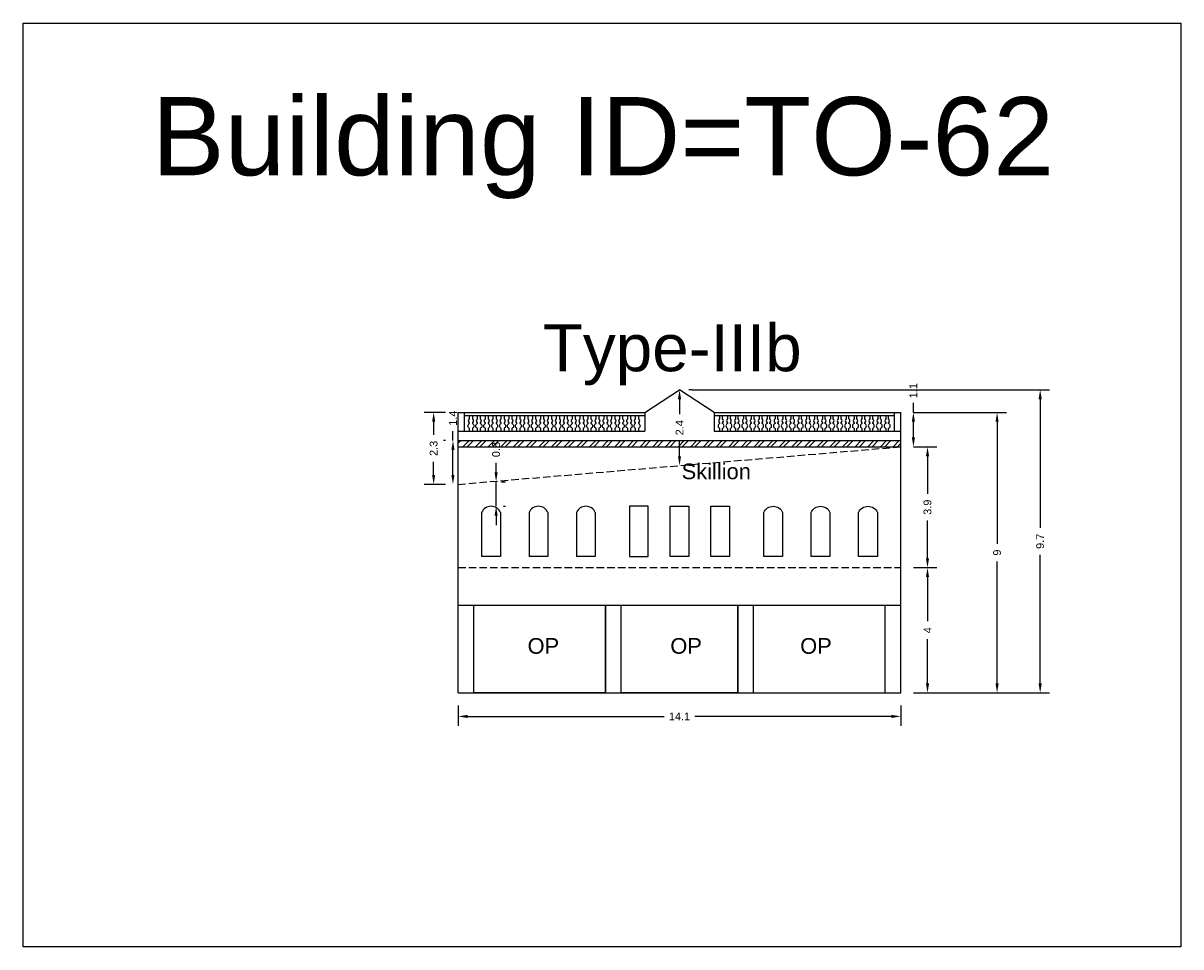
# Model space of a CAD drawing. Header units: metres. Extents: x 3416649 to 3417130, y -6713042 to -6712690.
# Tile 3 of 70: x 3416699 to 3416736, y -6713004 to -6712974. Entities that reach past the tile are written whole.
import ezdxf

# ---------------------------------------------------------------- set-up
doc = ezdxf.new("R2010")
doc.units = ezdxf.units.M
doc.linetypes.add('ACAD_ISO02W100', pattern=[15, 12, -3])
doc.layers.add('Dotted', color=7, linetype='ACAD_ISO02W100', plot=False)
doc.styles.get("Standard").update_dxf_attribs({"font": 'arial.ttf'})
doc.dimstyles.new('ISO-25', dxfattribs={"dimtxt": 0.25, "dimasz": 0.3, "dimexe": 0.3, "dimexo": 0.4, "dimgap": 0.2, "dimtad": 0, "dimdec": 1, "dimdsep": 46, "dimtxsty": 'Standard', "dimcen": 2.5, "dimadec": 0, "dimazin": 0, "dimtfac": 1, "dimtdec": 1, "dimtmove": 0, "dimatfit": 3, "dimfxl": 1, "dimarcsym": 0})

# ---------------------------------------------------------------- blocks, each defined once
blk = doc.blocks.new('*D486')
at = {"color": 0, "lineweight": -2, "transparency": 16777216}
for p, q in [((3416727.321, -6712987.694), (3416728.072, -6712987.694)), ((3416727.772, -6712987.994), (3416727.772, -6712989.196)), ((3416727.772, -6712991.254), (3416727.772, -6712990.052)), ((3416727.321, -6712991.554), (3416728.072, -6712991.554))]:
    blk.add_line(p, q, dxfattribs=at)
at = {"color": 0, "transparency": 16777216}
for points in [[(3416727.722, -6712987.994), (3416727.822, -6712987.994), (3416727.772, -6712987.694)], [(3416727.722, -6712991.254), (3416727.822, -6712991.254), (3416727.772, -6712991.554)]]:
    blk.add_solid(points, dxfattribs=at)
at = {"layer": 'Defpoints', "color": 0, "transparency": 16777216}
for p in [(3416726.921, -6712987.694), (3416727.772, -6712987.694), (3416726.921, -6712991.554)]:
    blk.add_point(p, dxfattribs=at)
at = {"color": 0, "transparency": 16777216, "insert": (3416727.772, -6712989.624), "char_height": 0.25, "attachment_point": 5, "rotation": 90}
blk.add_mtext('3.9', dxfattribs=at)
blk = doc.blocks.new('*D487')
at = {"color": 0, "lineweight": -2, "transparency": 16777216}
for p, q in [((3416727.321, -6712991.554), (3416728.072, -6712991.554)), ((3416727.772, -6712991.854), (3416727.772, -6712993.268)), ((3416727.772, -6712995.254), (3416727.772, -6712993.841)), ((3416727.321, -6712995.554), (3416728.072, -6712995.554))]:
    blk.add_line(p, q, dxfattribs=at)
at = {"color": 0, "transparency": 16777216}
for points in [[(3416727.722, -6712991.854), (3416727.822, -6712991.854), (3416727.772, -6712991.554)], [(3416727.722, -6712995.254), (3416727.822, -6712995.254), (3416727.772, -6712995.554)]]:
    blk.add_solid(points, dxfattribs=at)
at = {"layer": 'Defpoints', "color": 0, "transparency": 16777216}
for p in [(3416726.921, -6712991.554), (3416727.772, -6712991.554), (3416726.921, -6712995.554)]:
    blk.add_point(p, dxfattribs=at)
at = {"color": 0, "transparency": 16777216, "insert": (3416727.772, -6712993.554), "char_height": 0.25, "attachment_point": 5, "rotation": 90}
blk.add_mtext('4', dxfattribs=at)
blk = doc.blocks.new('*D488')
at = {"color": 0, "lineweight": -2, "transparency": 16777216}
for p, q in [((3416727.321, -6712986.594), (3416730.294, -6712986.594)), ((3416729.994, -6712986.894), (3416729.994, -6712990.792)), ((3416729.994, -6712995.254), (3416729.994, -6712991.356)), ((3416727.321, -6712995.554), (3416730.294, -6712995.554))]:
    blk.add_line(p, q, dxfattribs=at)
at = {"color": 0, "transparency": 16777216}
for points in [[(3416729.944, -6712986.894), (3416730.044, -6712986.894), (3416729.994, -6712986.594)], [(3416729.944, -6712995.254), (3416730.044, -6712995.254), (3416729.994, -6712995.554)]]:
    blk.add_solid(points, dxfattribs=at)
at = {"layer": 'Defpoints', "color": 0, "transparency": 16777216}
for p in [(3416726.921, -6712986.594), (3416729.994, -6712986.594), (3416726.921, -6712995.554)]:
    blk.add_point(p, dxfattribs=at)
at = {"color": 0, "transparency": 16777216, "insert": (3416729.994, -6712991.074), "char_height": 0.25, "attachment_point": 5, "rotation": 90}
blk.add_mtext('9', dxfattribs=at)
blk = doc.blocks.new('*D489')
at = {"color": 0, "lineweight": -2, "transparency": 16777216}
for p, q in [((3416712.381, -6712986.594), (3416711.698, -6712986.594)), ((3416711.998, -6712986.894), (3416711.998, -6712987.315)), ((3416711.998, -6712988.594), (3416711.998, -6712988.174)), ((3416712.381, -6712988.894), (3416711.698, -6712988.894))]:
    blk.add_line(p, q, dxfattribs=at)
at = {"color": 0, "transparency": 16777216}
for points in [[(3416711.948, -6712986.894), (3416712.048, -6712986.894), (3416711.998, -6712986.594)], [(3416711.948, -6712988.594), (3416712.048, -6712988.594), (3416711.998, -6712988.894)]]:
    blk.add_solid(points, dxfattribs=at)
at = {"layer": 'Defpoints', "color": 0, "transparency": 16777216}
for p in [(3416711.998, -6712986.594), (3416712.781, -6712986.594), (3416712.781, -6712988.894)]:
    blk.add_point(p, dxfattribs=at)
at = {"color": 0, "transparency": 16777216, "insert": (3416711.998, -6712987.744), "char_height": 0.25, "attachment_point": 5, "rotation": 90}
blk.add_mtext('2.3', dxfattribs=at)
blk = doc.blocks.new('*D490')
at = {"color": 0, "lineweight": -2, "transparency": 16777216}
for p, q in [((3416727.321, -6712986.594), (3416727.321, -6712986.294)), ((3416727.321, -6712986.594), (3416727.621, -6712986.594)), ((3416727.321, -6712987.394), (3416727.321, -6712986.894)), ((3416727.321, -6712987.694), (3416727.621, -6712987.694))]:
    blk.add_line(p, q, dxfattribs=at)
at = {"color": 0, "transparency": 16777216}
for points in [[(3416727.271, -6712986.894), (3416727.371, -6712986.894), (3416727.321, -6712986.594)], [(3416727.271, -6712987.394), (3416727.371, -6712987.394), (3416727.321, -6712987.694)]]:
    blk.add_solid(points, dxfattribs=at)
at = {"layer": 'Defpoints', "color": 0, "transparency": 16777216}
for p in [(3416726.921, -6712986.594), (3416727.321, -6712986.594), (3416726.921, -6712987.694)]:
    blk.add_point(p, dxfattribs=at)
at = {"color": 0, "transparency": 16777216, "insert": (3416727.321, -6712985.903), "char_height": 0.25, "attachment_point": 5, "rotation": 90}
blk.add_mtext('1.1', dxfattribs=at)
blk = doc.blocks.new('*D491')
at = {"color": 0, "lineweight": -2, "transparency": 16777216}
for p, q in [((3416720.251, -6712985.874), (3416720.151, -6712985.874)), ((3416719.851, -6712986.174), (3416719.851, -6712986.655)), ((3416719.851, -6712987.994), (3416719.851, -6712987.513)), ((3416720.251, -6712988.294), (3416720.151, -6712988.294))]:
    blk.add_line(p, q, dxfattribs=at)
at = {"color": 0, "transparency": 16777216}
for points in [[(3416719.801, -6712986.174), (3416719.901, -6712986.174), (3416719.851, -6712985.874)], [(3416719.801, -6712987.994), (3416719.901, -6712987.994), (3416719.851, -6712988.294)]]:
    blk.add_solid(points, dxfattribs=at)
at = {"layer": 'Defpoints', "color": 0, "transparency": 16777216}
for p in [(3416719.851, -6712985.874), (3416719.851, -6712988.294), (3416719.851, -6712988.294)]:
    blk.add_point(p, dxfattribs=at)
at = {"color": 0, "transparency": 16777216, "insert": (3416719.851, -6712987.084), "char_height": 0.25, "attachment_point": 5, "rotation": 90}
blk.add_mtext('2.4', dxfattribs=at)
blk = doc.blocks.new('*D492')
at = {"color": 0, "lineweight": -2, "transparency": 16777216}
for p, q in [((3416712.781, -6712995.954), (3416712.781, -6712996.607)), ((3416713.081, -6712996.307), (3416719.362, -6712996.307)), ((3416726.621, -6712996.307), (3416720.34, -6712996.307)), ((3416726.921, -6712995.954), (3416726.921, -6712996.607))]:
    blk.add_line(p, q, dxfattribs=at)
at = {"color": 0, "transparency": 16777216}
for points in [[(3416713.081, -6712996.257), (3416713.081, -6712996.357), (3416712.781, -6712996.307)], [(3416726.621, -6712996.257), (3416726.621, -6712996.357), (3416726.921, -6712996.307)]]:
    blk.add_solid(points, dxfattribs=at)
at = {"layer": 'Defpoints', "color": 0, "transparency": 16777216}
for p in [(3416712.781, -6712995.554), (3416726.921, -6712995.554), (3416726.921, -6712996.307)]:
    blk.add_point(p, dxfattribs=at)
at = {"color": 0, "transparency": 16777216, "insert": (3416719.851, -6712996.307), "char_height": 0.25, "attachment_point": 5}
blk.add_mtext('14.1', dxfattribs=at)
blk = doc.blocks.new('*D493')
at = {"color": 0, "lineweight": -2, "transparency": 16777216}
for p, q in [((3416713.993, -6712988.511), (3416713.993, -6712988.211)), ((3416713.993, -6712989.594), (3416713.993, -6712988.811)), ((3416714.165, -6712988.811), (3416714.293, -6712988.811)), ((3416714.231, -6712989.594), (3416714.293, -6712989.594)), ((3416713.993, -6712989.894), (3416713.993, -6712990.194))]:
    blk.add_line(p, q, dxfattribs=at)
at = {"color": 0, "transparency": 16777216}
for points in [[(3416713.943, -6712988.511), (3416714.043, -6712988.511), (3416713.993, -6712988.811)], [(3416713.943, -6712989.894), (3416714.043, -6712989.894), (3416713.993, -6712989.594)]]:
    blk.add_solid(points, dxfattribs=at)
at = {"layer": 'Defpoints', "color": 0, "transparency": 16777216}
for p in [(3416713.765, -6712988.811), (3416713.993, -6712988.811), (3416713.831, -6712989.594)]:
    blk.add_point(p, dxfattribs=at)
at = {"color": 0, "transparency": 16777216, "insert": (3416713.993, -6712987.783), "char_height": 0.25, "attachment_point": 5, "rotation": 90}
blk.add_mtext('0.8', dxfattribs=at)
blk = doc.blocks.new('*D494')
at = {"color": 0, "lineweight": -2, "transparency": 16777216}
for p, q in [((3416720.251, -6712985.874), (3416731.67, -6712985.874)), ((3416731.37, -6712986.174), (3416731.37, -6712990.287)), ((3416731.37, -6712995.254), (3416731.37, -6712991.142)), ((3416727.321, -6712995.554), (3416731.67, -6712995.554))]:
    blk.add_line(p, q, dxfattribs=at)
at = {"color": 0, "transparency": 16777216}
for points in [[(3416731.32, -6712986.174), (3416731.42, -6712986.174), (3416731.37, -6712985.874)], [(3416731.32, -6712995.254), (3416731.42, -6712995.254), (3416731.37, -6712995.554)]]:
    blk.add_solid(points, dxfattribs=at)
at = {"layer": 'Defpoints', "color": 0, "transparency": 16777216}
for p in [(3416719.851, -6712985.874), (3416731.37, -6712985.874), (3416726.921, -6712995.554)]:
    blk.add_point(p, dxfattribs=at)
at = {"color": 0, "transparency": 16777216, "insert": (3416731.37, -6712990.714), "char_height": 0.25, "attachment_point": 5, "rotation": 90}
blk.add_mtext('9.7', dxfattribs=at)
blk = doc.blocks.new('*D495')
at = {"color": 0, "lineweight": -2, "transparency": 16777216}
for p, q in [((3416712.615, -6712987.494), (3416712.615, -6712987.194)), ((3416712.381, -6712987.494), (3416712.315, -6712987.494)), ((3416712.615, -6712988.594), (3416712.615, -6712987.794)), ((3416712.381, -6712988.894), (3416712.315, -6712988.894))]:
    blk.add_line(p, q, dxfattribs=at)
at = {"color": 0, "transparency": 16777216}
for points in [[(3416712.565, -6712987.794), (3416712.665, -6712987.794), (3416712.615, -6712987.494)], [(3416712.565, -6712988.594), (3416712.665, -6712988.594), (3416712.615, -6712988.894)]]:
    blk.add_solid(points, dxfattribs=at)
at = {"layer": 'Defpoints', "color": 0, "transparency": 16777216}
for p in [(3416712.615, -6712987.494), (3416712.781, -6712987.494), (3416712.781, -6712988.894)]:
    blk.add_point(p, dxfattribs=at)
at = {"color": 0, "transparency": 16777216, "insert": (3416712.615, -6712986.779), "char_height": 0.25, "attachment_point": 5, "rotation": 90}
blk.add_mtext('1.4', dxfattribs=at)

msp = doc.modelspace()

# ---------------------------------------------------------------- hatches: boundary and pattern name
h = msp.add_hatch()
h.set_pattern_fill('ANSI32', color=256, scale=0.03)
h.set_pattern_definition([(45, (-26.3913, 0), (-0.202055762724, 0.202055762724), []), (45, (-26.2566, 0), (-0.202055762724, 0.202055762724), [])])
h.paths.add_polyline_path([(3416726.921, -6712987.494), (3416712.781, -6712987.494), (3416712.781, -6712987.694), (3416726.921, -6712987.694)])

# ---------------------------------------------------------------- linework, layer by layer
for points in [[(3416698.887, -6712974.161), (3416735.863, -6712974.161), (3416735.863, -6713003.668), (3416698.887, -6713003.668)], [(3416718.25, -6712989.594), (3416718.25, -6712991.194), (3416718.85, -6712991.194), (3416718.85, -6712989.594)], [(3416720.151, -6712989.594), (3416720.151, -6712991.194), (3416719.551, -6712991.194), (3416719.551, -6712989.594)], [(3416721.452, -6712989.594), (3416721.452, -6712991.194), (3416720.852, -6712991.194), (3416720.852, -6712989.594)], [(3416713.281, -6712992.754), (3416717.488, -6712992.754), (3416717.488, -6712995.554), (3416713.281, -6712995.554)], [(3416717.988, -6712992.754), (3416721.715, -6712992.754), (3416721.715, -6712995.554), (3416717.988, -6712995.554)]]:
    msp.add_lwpolyline(points, close=True)
for points in [[(3416718.741, -6712986.594), (3416719.851, -6712985.874)], [(3416720.961, -6712986.594), (3416719.851, -6712985.874)], [(3416712.781, -6712986.594), (3416718.741, -6712986.594)], [(3416712.781, -6712995.554), (3416712.781, -6712986.594)], [(3416712.981, -6712987.194), (3416712.981, -6712986.594)], [(3416712.981, -6712986.694), (3416718.741, -6712986.694)], [(3416718.741, -6712986.594), (3416718.741, -6712987.194)], [(3416720.961, -6712986.594), (3416726.921, -6712986.594)], [(3416720.961, -6712986.594), (3416720.961, -6712987.194)], [(3416720.961, -6712986.694), (3416726.721, -6712986.694)], [(3416726.721, -6712987.194), (3416726.721, -6712986.594)], [(3416726.921, -6712995.554), (3416726.921, -6712986.594)], [(3416712.781, -6712987.194), (3416718.741, -6712987.194)], [(3416720.961, -6712987.194), (3416726.921, -6712987.194)], [(3416712.781, -6712987.494), (3416726.921, -6712987.494)], [(3416712.781, -6712987.694), (3416726.921, -6712987.694)], [(3416713.531, -6712989.794), (3416713.531, -6712991.194)], [(3416714.131, -6712989.794), (3416714.131, -6712991.194)], [(3416715.045, -6712989.794), (3416715.045, -6712991.194)], [(3416715.645, -6712989.794), (3416715.645, -6712991.194)], [(3416716.56, -6712989.794), (3416716.56, -6712991.194)], [(3416717.16, -6712989.794), (3416717.16, -6712991.194)], [(3416714.131, -6712991.194), (3416713.531, -6712991.194)], [(3416715.645, -6712991.194), (3416715.045, -6712991.194)], [(3416717.16, -6712991.194), (3416716.56, -6712991.194)], [(3416712.781, -6712992.754), (3416726.921, -6712992.754)], [(3416713.281, -6712995.554), (3416713.281, -6712992.754)], [(3416717.488, -6712995.554), (3416717.488, -6712992.754)], [(3416717.988, -6712995.554), (3416717.988, -6712992.754)], [(3416721.715, -6712995.554), (3416721.715, -6712992.754)], [(3416722.215, -6712995.554), (3416722.215, -6712992.754)], [(3416726.421, -6712995.554), (3416726.421, -6712992.754)], [(3416712.781, -6712995.554), (3416726.921, -6712995.554)]]:
    msp.add_lwpolyline(points)
for points in [[(3416713.144, -6712987.194), (3416713.144, -6712987.107, -0.625497), (3416713.144, -6712986.946), (3416713.144, -6712986.928, -0.504557), (3416713.144, -6712986.806), (3416713.144, -6712986.694)], [(3416713.234, -6712986.694), (3416713.234, -6712986.806, -0.504557), (3416713.234, -6712986.928), (3416713.234, -6712986.946, -0.625497), (3416713.234, -6712987.107), (3416713.234, -6712987.194)], [(3416713.397, -6712987.194), (3416713.397, -6712987.107, -0.625497), (3416713.397, -6712986.946), (3416713.397, -6712986.928, -0.504557), (3416713.397, -6712986.806), (3416713.397, -6712986.694)], [(3416713.487, -6712986.694), (3416713.487, -6712986.806, -0.504557), (3416713.487, -6712986.928), (3416713.487, -6712986.946, -0.625497), (3416713.487, -6712987.107), (3416713.487, -6712987.194)], [(3416713.649, -6712987.194), (3416713.649, -6712987.107, -0.625497), (3416713.649, -6712986.946), (3416713.649, -6712986.928, -0.504557), (3416713.649, -6712986.806), (3416713.649, -6712986.694)], [(3416713.739, -6712986.694), (3416713.739, -6712986.806, -0.504557), (3416713.739, -6712986.928), (3416713.739, -6712986.946, -0.625497), (3416713.739, -6712987.107), (3416713.739, -6712987.194)], [(3416713.902, -6712987.194), (3416713.902, -6712987.107, -0.625497), (3416713.902, -6712986.946), (3416713.902, -6712986.928, -0.504557), (3416713.902, -6712986.806), (3416713.902, -6712986.694)], [(3416713.992, -6712986.694), (3416713.992, -6712986.806, -0.504557), (3416713.992, -6712986.928), (3416713.992, -6712986.946, -0.625497), (3416713.992, -6712987.107), (3416713.992, -6712987.194)], [(3416714.155, -6712987.194), (3416714.155, -6712987.107, -0.625497), (3416714.155, -6712986.946), (3416714.155, -6712986.928, -0.504557), (3416714.155, -6712986.806), (3416714.155, -6712986.694)], [(3416714.245, -6712986.694), (3416714.245, -6712986.806, -0.504557), (3416714.245, -6712986.928), (3416714.245, -6712986.946, -0.625497), (3416714.245, -6712987.107), (3416714.245, -6712987.194)], [(3416714.407, -6712987.194), (3416714.407, -6712987.107, -0.625497), (3416714.407, -6712986.946), (3416714.407, -6712986.928, -0.504557), (3416714.407, -6712986.806), (3416714.407, -6712986.694)], [(3416714.497, -6712986.694), (3416714.497, -6712986.806, -0.504557), (3416714.497, -6712986.928), (3416714.497, -6712986.946, -0.625497), (3416714.497, -6712987.107), (3416714.497, -6712987.194)], [(3416714.66, -6712987.194), (3416714.66, -6712987.107, -0.625497), (3416714.66, -6712986.946), (3416714.66, -6712986.928, -0.504557), (3416714.66, -6712986.806), (3416714.66, -6712986.694)], [(3416714.75, -6712986.694), (3416714.75, -6712986.806, -0.504557), (3416714.75, -6712986.928), (3416714.75, -6712986.946, -0.625497), (3416714.75, -6712987.107), (3416714.75, -6712987.194)], [(3416714.912, -6712987.194), (3416714.912, -6712987.107, -0.625497), (3416714.912, -6712986.946), (3416714.912, -6712986.928, -0.504557), (3416714.912, -6712986.806), (3416714.912, -6712986.694)], [(3416715.002, -6712986.694), (3416715.002, -6712986.806, -0.504557), (3416715.002, -6712986.928), (3416715.002, -6712986.946, -0.625497), (3416715.002, -6712987.107), (3416715.002, -6712987.194)], [(3416715.165, -6712987.194), (3416715.165, -6712987.107, -0.625497), (3416715.165, -6712986.946), (3416715.165, -6712986.928, -0.504557), (3416715.165, -6712986.806), (3416715.165, -6712986.694)], [(3416715.255, -6712986.694), (3416715.255, -6712986.806, -0.504557), (3416715.255, -6712986.928), (3416715.255, -6712986.946, -0.625497), (3416715.255, -6712987.107), (3416715.255, -6712987.194)], [(3416715.418, -6712987.194), (3416715.418, -6712987.107, -0.625497), (3416715.418, -6712986.946), (3416715.418, -6712986.928, -0.504557), (3416715.418, -6712986.806), (3416715.418, -6712986.694)], [(3416715.508, -6712986.694), (3416715.508, -6712986.806, -0.504557), (3416715.508, -6712986.928), (3416715.508, -6712986.946, -0.625497), (3416715.508, -6712987.107), (3416715.508, -6712987.194)], [(3416715.67, -6712987.194), (3416715.67, -6712987.107, -0.625497), (3416715.67, -6712986.946), (3416715.67, -6712986.928, -0.504557), (3416715.67, -6712986.806), (3416715.67, -6712986.694)], [(3416715.76, -6712986.694), (3416715.76, -6712986.806, -0.504557), (3416715.76, -6712986.928), (3416715.76, -6712986.946, -0.625497), (3416715.76, -6712987.107), (3416715.76, -6712987.194)], [(3416715.923, -6712987.194), (3416715.923, -6712987.107, -0.625497), (3416715.923, -6712986.946), (3416715.923, -6712986.928, -0.504557), (3416715.923, -6712986.806), (3416715.923, -6712986.694)], [(3416716.013, -6712986.694), (3416716.013, -6712986.806, -0.504557), (3416716.013, -6712986.928), (3416716.013, -6712986.946, -0.625497), (3416716.013, -6712987.107), (3416716.013, -6712987.194)], [(3416716.176, -6712987.194), (3416716.176, -6712987.107, -0.625497), (3416716.176, -6712986.946), (3416716.176, -6712986.928, -0.504557), (3416716.176, -6712986.806), (3416716.176, -6712986.694)], [(3416716.266, -6712986.694), (3416716.266, -6712986.806, -0.504557), (3416716.266, -6712986.928), (3416716.266, -6712986.946, -0.625497), (3416716.266, -6712987.107), (3416716.266, -6712987.194)], [(3416716.428, -6712987.194), (3416716.428, -6712987.107, -0.625497), (3416716.428, -6712986.946), (3416716.428, -6712986.928, -0.504557), (3416716.428, -6712986.806), (3416716.428, -6712986.694)], [(3416716.518, -6712986.694), (3416716.518, -6712986.806, -0.504557), (3416716.518, -6712986.928), (3416716.518, -6712986.946, -0.625497), (3416716.518, -6712987.107), (3416716.518, -6712987.194)], [(3416716.681, -6712987.194), (3416716.681, -6712987.107, -0.625497), (3416716.681, -6712986.946), (3416716.681, -6712986.928, -0.504557), (3416716.681, -6712986.806), (3416716.681, -6712986.694)], [(3416716.771, -6712986.694), (3416716.771, -6712986.806, -0.504557), (3416716.771, -6712986.928), (3416716.771, -6712986.946, -0.625497), (3416716.771, -6712987.107), (3416716.771, -6712987.194)], [(3416716.933, -6712987.194), (3416716.933, -6712987.107, -0.625497), (3416716.933, -6712986.946), (3416716.933, -6712986.928, -0.504557), (3416716.933, -6712986.806), (3416716.933, -6712986.694)], [(3416717.023, -6712986.694), (3416717.023, -6712986.806, -0.504557), (3416717.023, -6712986.928), (3416717.023, -6712986.946, -0.625497), (3416717.023, -6712987.107), (3416717.023, -6712987.194)], [(3416717.186, -6712987.194), (3416717.186, -6712987.107, -0.625497), (3416717.186, -6712986.946), (3416717.186, -6712986.928, -0.504557), (3416717.186, -6712986.806), (3416717.186, -6712986.694)], [(3416717.276, -6712986.694), (3416717.276, -6712986.806, -0.504557), (3416717.276, -6712986.928), (3416717.276, -6712986.946, -0.625497), (3416717.276, -6712987.107), (3416717.276, -6712987.194)], [(3416717.439, -6712987.194), (3416717.439, -6712987.107, -0.625497), (3416717.439, -6712986.946), (3416717.439, -6712986.928, -0.504557), (3416717.439, -6712986.806), (3416717.439, -6712986.694)], [(3416717.529, -6712986.694), (3416717.529, -6712986.806, -0.504557), (3416717.529, -6712986.928), (3416717.529, -6712986.946, -0.625497), (3416717.529, -6712987.107), (3416717.529, -6712987.194)], [(3416717.691, -6712987.194), (3416717.691, -6712987.107, -0.625497), (3416717.691, -6712986.946), (3416717.691, -6712986.928, -0.504557), (3416717.691, -6712986.806), (3416717.691, -6712986.694)], [(3416717.781, -6712986.694), (3416717.781, -6712986.806, -0.504557), (3416717.781, -6712986.928), (3416717.781, -6712986.946, -0.625497), (3416717.781, -6712987.107), (3416717.781, -6712987.194)], [(3416717.944, -6712987.194), (3416717.944, -6712987.107, -0.625497), (3416717.944, -6712986.946), (3416717.944, -6712986.928, -0.504557), (3416717.944, -6712986.806), (3416717.944, -6712986.694)], [(3416718.034, -6712986.694), (3416718.034, -6712986.806, -0.504557), (3416718.034, -6712986.928), (3416718.034, -6712986.946, -0.625497), (3416718.034, -6712987.107), (3416718.034, -6712987.194)], [(3416718.196, -6712987.194), (3416718.196, -6712987.107, -0.625497), (3416718.196, -6712986.946), (3416718.196, -6712986.928, -0.504557), (3416718.196, -6712986.806), (3416718.196, -6712986.694)], [(3416718.286, -6712986.694), (3416718.286, -6712986.806, -0.504557), (3416718.286, -6712986.928), (3416718.286, -6712986.946, -0.625497), (3416718.286, -6712987.107), (3416718.286, -6712987.194)], [(3416718.449, -6712987.194), (3416718.449, -6712987.107, -0.625497), (3416718.449, -6712986.946), (3416718.449, -6712986.928, -0.504557), (3416718.449, -6712986.806), (3416718.449, -6712986.694)], [(3416718.539, -6712986.694), (3416718.539, -6712986.806, -0.504557), (3416718.539, -6712986.928), (3416718.539, -6712986.946, -0.625497), (3416718.539, -6712987.107), (3416718.539, -6712987.194)], [(3416721.133, -6712986.694), (3416721.133, -6712986.806, 0.504557), (3416721.133, -6712986.928), (3416721.133, -6712986.946, 0.625497), (3416721.133, -6712987.107), (3416721.133, -6712987.194)], [(3416721.223, -6712987.194), (3416721.223, -6712987.107, 0.625497), (3416721.223, -6712986.946), (3416721.223, -6712986.928, 0.504557), (3416721.223, -6712986.806), (3416721.223, -6712986.694)], [(3416721.385, -6712986.694), (3416721.385, -6712986.806, 0.504557), (3416721.385, -6712986.928), (3416721.385, -6712986.946, 0.625497), (3416721.385, -6712987.107), (3416721.385, -6712987.194)], [(3416721.475, -6712987.194), (3416721.475, -6712987.107, 0.625497), (3416721.475, -6712986.946), (3416721.475, -6712986.928, 0.504557), (3416721.475, -6712986.806), (3416721.475, -6712986.694)], [(3416721.638, -6712986.694), (3416721.638, -6712986.806, 0.504557), (3416721.638, -6712986.928), (3416721.638, -6712986.946, 0.625497), (3416721.638, -6712987.107), (3416721.638, -6712987.194)], [(3416721.728, -6712987.194), (3416721.728, -6712987.107, 0.625497), (3416721.728, -6712986.946), (3416721.728, -6712986.928, 0.504557), (3416721.728, -6712986.806), (3416721.728, -6712986.694)], [(3416721.89, -6712986.694), (3416721.89, -6712986.806, 0.504557), (3416721.89, -6712986.928), (3416721.89, -6712986.946, 0.625497), (3416721.89, -6712987.107), (3416721.89, -6712987.194)], [(3416721.98, -6712987.194), (3416721.98, -6712987.107, 0.625497), (3416721.98, -6712986.946), (3416721.98, -6712986.928, 0.504557), (3416721.98, -6712986.806), (3416721.98, -6712986.694)], [(3416722.143, -6712986.694), (3416722.143, -6712986.806, 0.504557), (3416722.143, -6712986.928), (3416722.143, -6712986.946, 0.625497), (3416722.143, -6712987.107), (3416722.143, -6712987.194)], [(3416722.233, -6712987.194), (3416722.233, -6712987.107, 0.625497), (3416722.233, -6712986.946), (3416722.233, -6712986.928, 0.504557), (3416722.233, -6712986.806), (3416722.233, -6712986.694)], [(3416722.396, -6712986.694), (3416722.396, -6712986.806, 0.504557), (3416722.396, -6712986.928), (3416722.396, -6712986.946, 0.625497), (3416722.396, -6712987.107), (3416722.396, -6712987.194)], [(3416722.486, -6712987.194), (3416722.486, -6712987.107, 0.625497), (3416722.486, -6712986.946), (3416722.486, -6712986.928, 0.504557), (3416722.486, -6712986.806), (3416722.486, -6712986.694)], [(3416722.648, -6712986.694), (3416722.648, -6712986.806, 0.504557), (3416722.648, -6712986.928), (3416722.648, -6712986.946, 0.625497), (3416722.648, -6712987.107), (3416722.648, -6712987.194)], [(3416722.738, -6712987.194), (3416722.738, -6712987.107, 0.625497), (3416722.738, -6712986.946), (3416722.738, -6712986.928, 0.504557), (3416722.738, -6712986.806), (3416722.738, -6712986.694)], [(3416722.901, -6712986.694), (3416722.901, -6712986.806, 0.504557), (3416722.901, -6712986.928), (3416722.901, -6712986.946, 0.625497), (3416722.901, -6712987.107), (3416722.901, -6712987.194)], [(3416722.991, -6712987.194), (3416722.991, -6712987.107, 0.625497), (3416722.991, -6712986.946), (3416722.991, -6712986.928, 0.504557), (3416722.991, -6712986.806), (3416722.991, -6712986.694)], [(3416723.153, -6712986.694), (3416723.153, -6712986.806, 0.504557), (3416723.153, -6712986.928), (3416723.153, -6712986.946, 0.625497), (3416723.153, -6712987.107), (3416723.153, -6712987.194)], [(3416723.243, -6712987.194), (3416723.243, -6712987.107, 0.625497), (3416723.243, -6712986.946), (3416723.243, -6712986.928, 0.504557), (3416723.243, -6712986.806), (3416723.243, -6712986.694)], [(3416723.406, -6712986.694), (3416723.406, -6712986.806, 0.504557), (3416723.406, -6712986.928), (3416723.406, -6712986.946, 0.625497), (3416723.406, -6712987.107), (3416723.406, -6712987.194)], [(3416723.496, -6712987.194), (3416723.496, -6712987.107, 0.625497), (3416723.496, -6712986.946), (3416723.496, -6712986.928, 0.504557), (3416723.496, -6712986.806), (3416723.496, -6712986.694)], [(3416723.659, -6712986.694), (3416723.659, -6712986.806, 0.504557), (3416723.659, -6712986.928), (3416723.659, -6712986.946, 0.625497), (3416723.659, -6712987.107), (3416723.659, -6712987.194)], [(3416723.749, -6712987.194), (3416723.749, -6712987.107, 0.625497), (3416723.749, -6712986.946), (3416723.749, -6712986.928, 0.504557), (3416723.749, -6712986.806), (3416723.749, -6712986.694)], [(3416723.911, -6712986.694), (3416723.911, -6712986.806, 0.504557), (3416723.911, -6712986.928), (3416723.911, -6712986.946, 0.625497), (3416723.911, -6712987.107), (3416723.911, -6712987.194)], [(3416724.001, -6712987.194), (3416724.001, -6712987.107, 0.625497), (3416724.001, -6712986.946), (3416724.001, -6712986.928, 0.504557), (3416724.001, -6712986.806), (3416724.001, -6712986.694)], [(3416724.164, -6712986.694), (3416724.164, -6712986.806, 0.504557), (3416724.164, -6712986.928), (3416724.164, -6712986.946, 0.625497), (3416724.164, -6712987.107), (3416724.164, -6712987.194)], [(3416724.254, -6712987.194), (3416724.254, -6712987.107, 0.625497), (3416724.254, -6712986.946), (3416724.254, -6712986.928, 0.504557), (3416724.254, -6712986.806), (3416724.254, -6712986.694)], [(3416724.416, -6712986.694), (3416724.416, -6712986.806, 0.504557), (3416724.416, -6712986.928), (3416724.416, -6712986.946, 0.625497), (3416724.416, -6712987.107), (3416724.416, -6712987.194)], [(3416724.506, -6712987.194), (3416724.506, -6712987.107, 0.625497), (3416724.506, -6712986.946), (3416724.506, -6712986.928, 0.504557), (3416724.506, -6712986.806), (3416724.506, -6712986.694)], [(3416724.669, -6712986.694), (3416724.669, -6712986.806, 0.504557), (3416724.669, -6712986.928), (3416724.669, -6712986.946, 0.625497), (3416724.669, -6712987.107), (3416724.669, -6712987.194)], [(3416724.759, -6712987.194), (3416724.759, -6712987.107, 0.625497), (3416724.759, -6712986.946), (3416724.759, -6712986.928, 0.504557), (3416724.759, -6712986.806), (3416724.759, -6712986.694)], [(3416724.922, -6712986.694), (3416724.922, -6712986.806, 0.504557), (3416724.922, -6712986.928), (3416724.922, -6712986.946, 0.625497), (3416724.922, -6712987.107), (3416724.922, -6712987.194)], [(3416725.012, -6712987.194), (3416725.012, -6712987.107, 0.625497), (3416725.012, -6712986.946), (3416725.012, -6712986.928, 0.504557), (3416725.012, -6712986.806), (3416725.012, -6712986.694)], [(3416725.174, -6712986.694), (3416725.174, -6712986.806, 0.504557), (3416725.174, -6712986.928), (3416725.174, -6712986.946, 0.625497), (3416725.174, -6712987.107), (3416725.174, -6712987.194)], [(3416725.264, -6712987.194), (3416725.264, -6712987.107, 0.625497), (3416725.264, -6712986.946), (3416725.264, -6712986.928, 0.504557), (3416725.264, -6712986.806), (3416725.264, -6712986.694)], [(3416725.427, -6712986.694), (3416725.427, -6712986.806, 0.504557), (3416725.427, -6712986.928), (3416725.427, -6712986.946, 0.625497), (3416725.427, -6712987.107), (3416725.427, -6712987.194)], [(3416725.517, -6712987.194), (3416725.517, -6712987.107, 0.625497), (3416725.517, -6712986.946), (3416725.517, -6712986.928, 0.504557), (3416725.517, -6712986.806), (3416725.517, -6712986.694)], [(3416725.679, -6712986.694), (3416725.679, -6712986.806, 0.504557), (3416725.679, -6712986.928), (3416725.679, -6712986.946, 0.625497), (3416725.679, -6712987.107), (3416725.679, -6712987.194)], [(3416725.769, -6712987.194), (3416725.769, -6712987.107, 0.625497), (3416725.769, -6712986.946), (3416725.769, -6712986.928, 0.504557), (3416725.769, -6712986.806), (3416725.769, -6712986.694)], [(3416725.932, -6712986.694), (3416725.932, -6712986.806, 0.504557), (3416725.932, -6712986.928), (3416725.932, -6712986.946, 0.625497), (3416725.932, -6712987.107), (3416725.932, -6712987.194)], [(3416726.022, -6712987.194), (3416726.022, -6712987.107, 0.625497), (3416726.022, -6712986.946), (3416726.022, -6712986.928, 0.504557), (3416726.022, -6712986.806), (3416726.022, -6712986.694)], [(3416726.185, -6712986.694), (3416726.185, -6712986.806, 0.504557), (3416726.185, -6712986.928), (3416726.185, -6712986.946, 0.625497), (3416726.185, -6712987.107), (3416726.185, -6712987.194)], [(3416726.275, -6712987.194), (3416726.275, -6712987.107, 0.625497), (3416726.275, -6712986.946), (3416726.275, -6712986.928, 0.504557), (3416726.275, -6712986.806), (3416726.275, -6712986.694)], [(3416726.437, -6712986.694), (3416726.437, -6712986.806, 0.504557), (3416726.437, -6712986.928), (3416726.437, -6712986.946, 0.625497), (3416726.437, -6712987.107), (3416726.437, -6712987.194)], [(3416726.527, -6712987.194), (3416726.527, -6712987.107, 0.625497), (3416726.527, -6712986.946), (3416726.527, -6712986.928, 0.504557), (3416726.527, -6712986.806), (3416726.527, -6712986.694)]]:
    msp.add_lwpolyline(points, format="xyb")
for points in [[(3416723.143, -6712991.194), (3416722.543, -6712991.194), (3416722.543, -6712989.794, -0.666667), (3416723.143, -6712989.794)], [(3416724.657, -6712991.194), (3416724.057, -6712991.194), (3416724.057, -6712989.794, -0.666667), (3416724.657, -6712989.794)], [(3416726.171, -6712991.194), (3416725.571, -6712991.194), (3416725.571, -6712989.794, -0.666667), (3416726.171, -6712989.794)]]:
    msp.add_lwpolyline(points, format="xyb", close=True)
for centre in [(3416713.831, -6712989.919), (3416715.345, -6712989.919), (3416716.86, -6712989.919)]:
    msp.add_arc(centre, 0.325, 22.6199, 157.3801)
at = {"layer": 'Dotted', "ltscale": 0.02}
for points in [[(3416712.781, -6712988.894), (3416726.921, -6712987.694)], [(3416712.781, -6712991.554), (3416726.921, -6712991.554)]]:
    msp.add_lwpolyline(points, dxfattribs=at)

# ---------------------------------------------------------------- texts
for s, width, heights, insert, char_height, attachment_point in [('Building ID=TO-62', 67.86454, [0.517], (3416702.992, -6712976.522), 2.5, 1), ('Type-IIIb ', 9.99112, [0.517], (3416715.486, -6712983.78), 1.5, 1), ('Skillion', 67.86454, [0], (3416722.131, -6712988.229), 0.5, 3), ('OP', 67.86454, [0], (3416714.998, -6712993.805), 0.5, 1), ('OP', 67.86454, [0], (3416719.557, -6712993.805), 0.5, 1), ('OP', 67.86454, [0], (3416723.705, -6712993.805), 0.5, 1)]:
    msp.add_mtext_dynamic_manual_height_columns(s, width=width, gutter_width=12.5, heights=heights, dxfattribs=dict(insert=insert, char_height=char_height, attachment_point=attachment_point))

# ---------------------------------------------------------------- dimensions: what is measured, and where the dimension line sits
for base, p1, p2, picture, middle in [((3416719.851, -6712988.294), (3416719.851, -6712985.874), (3416719.851, -6712988.294), '*D491', (3416719.851, -6712987.084)), ((3416731.37, -6712985.874), (3416726.921, -6712995.554), (3416719.851, -6712985.874), '*D494', (3416731.37, -6712990.714)), ((3416727.321, -6712986.594), (3416726.921, -6712987.694), (3416726.921, -6712986.594), '*D490', (3416727.321, -6712985.903)), ((3416711.998, -6712986.594), (3416712.781, -6712988.894), (3416712.781, -6712986.594), '*D489', (3416711.998, -6712987.744)), ((3416712.615, -6712987.494), (3416712.781, -6712988.894), (3416712.781, -6712987.494), '*D495', (3416712.615, -6712986.779)), ((3416729.994, -6712986.594), (3416726.921, -6712995.554), (3416726.921, -6712986.594), '*D488', (3416729.994, -6712991.074)), ((3416713.993, -6712988.811), (3416713.831, -6712989.594), (3416713.765, -6712988.811), '*D493', (3416713.993, -6712987.783)), ((3416727.772, -6712987.694), (3416726.921, -6712991.554), (3416726.921, -6712987.694), '*D486', (3416727.772, -6712989.624)), ((3416727.772, -6712991.554), (3416726.921, -6712995.554), (3416726.921, -6712991.554), '*D487', (3416727.772, -6712993.554))]:
    dim = msp.add_linear_dim(base=base, p1=p1, p2=p2, angle=90, dimstyle='ISO-25')
    dim.commit()
    dim.dimension.update_dxf_attribs({"geometry": picture, "text_midpoint": middle})
dim = msp.add_linear_dim(base=(3416726.921, -6712996.307), p1=(3416712.781, -6712995.554), p2=(3416726.921, -6712995.554), dimstyle='ISO-25')
dim.commit()
dim.dimension.update_dxf_attribs({"geometry": '*D492', "text_midpoint": (3416719.851, -6712996.307)})

doc.saveas('drawing.dxf')
